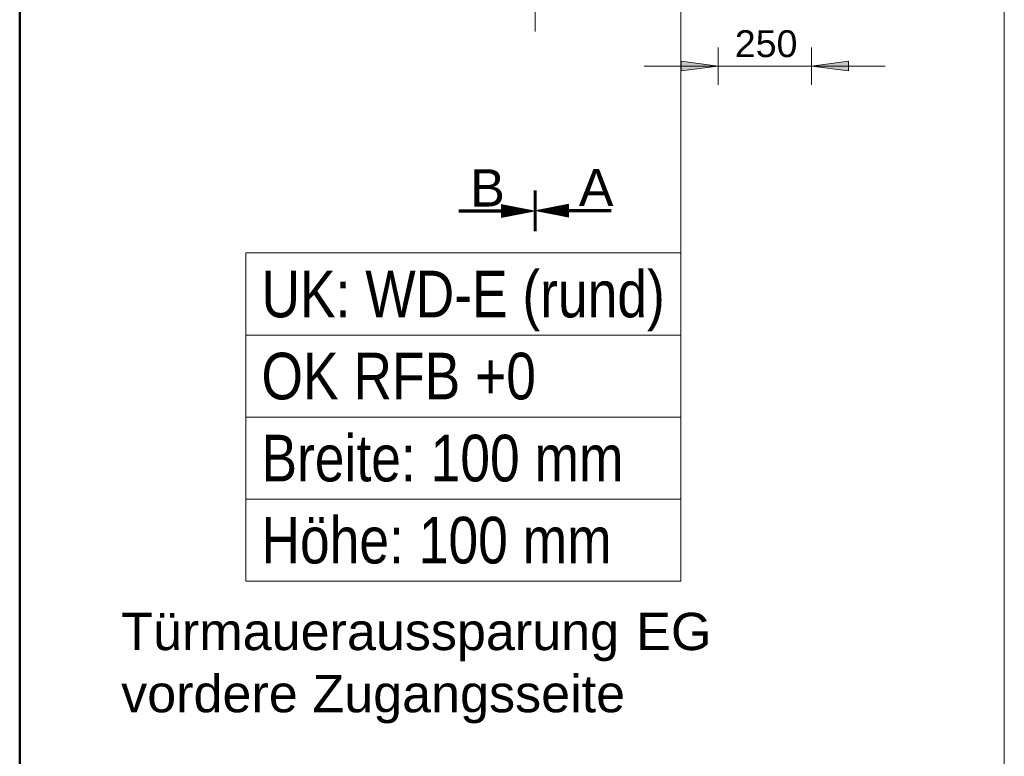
# Model space of a CAD drawing. Extents: x 244 to 994, y 7 to 427.
# Tile 8 of 35: x 429 to 482, y 216 to 256. Entities that reach past the tile are written whole.
import ezdxf
from ezdxf.lldxf.tags import DXFTag

# ---------------------------------------------------------------- set-up
doc = ezdxf.new("R2010")
doc.units = 0
doc.layers.get('0').update_dxf_attribs({"lineweight": 5})
doc.layers.add('7', color=6, linetype='ACAD_ISO10W100', lineweight=5, true_color=0xff00ff)
doc.layers.add('9_Bem', color=5, linetype='Continuous', lineweight=5, true_color=0x0000ff)
doc.layers.add('_3d_View_', color=7, linetype='Continuous')
doc.layers.add('E_DB_WD_DD_Beschriftung', color=7, linetype='Continuous', lineweight=9)
doc.layers.add('X_Geometrie', color=3, linetype='Continuous', lineweight=50, true_color=0x00ff00, plot=False)
doc.styles.get("Standard").update_dxf_attribs({"font": 'arial.ttf'})
tags = doc.linetypes.add('ACAD_ISO10W100', pattern=[18.5, 12, -3, 0.5, -3]).pattern_tags.tags
tags[10:11] = [DXFTag(74, 4), DXFTag(75, 0), DXFTag(340, '0'), DXFTag(46, 1.0), DXFTag(50, 0.0), DXFTag(44, 0.0), DXFTag(45, 0.0)]
tags[8:9] = [DXFTag(74, 4), DXFTag(75, 0), DXFTag(340, '0'), DXFTag(46, 1.0), DXFTag(50, 0.0), DXFTag(44, 0.0), DXFTag(45, 0.0)]
tags[6:7] = [DXFTag(74, 4), DXFTag(75, 0), DXFTag(340, '0'), DXFTag(46, 1.0), DXFTag(50, 0.0), DXFTag(44, 0.0), DXFTag(45, 0.0)]
tags[4:5] = [DXFTag(74, 4), DXFTag(75, 0), DXFTag(340, '0'), DXFTag(46, 1.0), DXFTag(50, 0.0), DXFTag(44, 0.0), DXFTag(45, 0.0)]

# ---------------------------------------------------------------- blocks, each defined once
blk = doc.blocks.new('Einzeiliger Text-A05LE02DBH', base_point=(458.86, 245.895))
at = {"color": 0, "lineweight": -2, "insert": (458.86, 247.895), "char_height": 2, "attachment_point": 1}
blk.add_mtext('{\\fArial;A}', dxfattribs=at)
blk = doc.blocks.new('MText-A05LE02NBH', base_point=(434.314, 218.754))
at = {"color": 0, "linetype": 'ByBlock', "lineweight": -2, "ltscale": 0.13, "char_height": 2, "attachment_point": 1}
for s, insert in [('{\\fArial Unicode MS;Türmaueraussparung}', (434.314, 224.088)), ('{\\fArial Unicode MS;EG}', (461.939, 224.088)), ('{\\fArial Unicode MS;vordere}', (434.314, 220.754)), ('{\\fArial Unicode MS;Zugangsseite}', (444.572, 220.754))]:
    blk.add_mtext(s, dxfattribs=dict(at, insert=insert))
blk = doc.blocks.new('Einzeiliger Text-A05LE02ZBH', base_point=(453.034, 245.876))
at = {"color": 0, "lineweight": -2, "insert": (453.034, 247.876), "char_height": 2, "attachment_point": 1}
blk.add_mtext('{\\fArial;B}', dxfattribs=at)
blk = doc.blocks.new('Polygon-A05LE03JBH', base_point=(297.311, 16.483))
at = {"color": 0, "linetype": 'ByBlock', "lineweight": -2, "ltscale": 0.5}
blk.add_line((428.872, 401.044), (428.872, 16.483), dxfattribs=at)
blk = doc.blocks.new('Blockreferenz-A05LE06ZBH', base_point=(432.234, 255.269))
at = {"layer": '7', "linetype": 'ACAD_ISO10W100', "lineweight": -2, "ltscale": 0.13}
for p, q in [((456.514, 287.435), (456.514, 320.931)), ((432.234, 287.435), (456.514, 287.435)), ((456.514, 255.269), (456.514, 287.435)), ((456.514, 287.435), (478.434, 287.435))]:
    blk.add_line(p, q, dxfattribs=at)
blk = doc.blocks.new('Bauteilbeschriftung-A05LE07XBH', base_point=(441.006, 225.784))
at = {"color": 0, "linetype": 'ByBlock', "lineweight": -2, "ltscale": 0.13}
blk.add_line((464.333, 243.384), (464.333, 256.435), dxfattribs=at)
at = {"color": 0, "lineweight": -2}
for p, q in [((441.006, 243.384), (464.333, 243.384)), ((441.006, 225.784), (441.006, 243.384)), ((464.333, 243.384), (464.333, 225.784)), ((464.333, 225.784), (441.006, 225.784))]:
    blk.add_line(p, q, dxfattribs=at)
at = {"color": 0, "lineweight": 18}
for p, q in [((441.006, 238.984), (464.333, 238.984)), ((441.006, 234.584), (464.333, 234.584)), ((441.006, 230.184), (464.333, 230.184))]:
    blk.add_line(p, q, dxfattribs=at)
at = {"color": 0, "linetype": 'ByBlock', "lineweight": -2, "ltscale": 0.13, "char_height": 2.5, "attachment_point": 1}
for s, insert in [('{\\fArial Narrow;UK: WD-E (rund)}', (441.839, 242.434)), ('{\\fArial Narrow;OK RFB +0}', (441.839, 238.034)), ('{\\fArial Narrow;Breite: 100 mm}', (441.839, 233.634)), ('{\\fArial Narrow;Höhe: 100 mm}', (441.839, 229.234))]:
    blk.add_mtext(s, dxfattribs=dict(at, insert=insert))
blk = doc.blocks.new('Maß-A05LE085BH', base_point=(462.367, 252.409))
at = {"color": 0, "linetype": 'ByBlock', "lineweight": -2, "ltscale": 0.13}
for p, q in [((466.333, 252.409), (466.333, 254.409)), ((471.334, 252.409), (471.334, 254.409)), ((464.35, 253.148), (464.35, 253.67)), ((464.35, 253.67), (466.333, 253.409)), ((471.334, 253.409), (473.317, 253.67)), ((473.317, 253.67), (473.317, 253.148)), ((462.367, 253.409), (475.3, 253.409)), ((466.333, 253.409), (464.35, 253.148)), ((473.317, 253.148), (471.334, 253.409))]:
    blk.add_line(p, q, dxfattribs=at)
for points in [[(466.333, 253.409), (464.35, 253.148), (464.35, 253.67)], [(471.334, 253.409), (473.317, 253.67), (473.317, 253.148)]]:
    blk.add_solid(points, dxfattribs=at)
at = {"color": 0, "linetype": 'ByBlock', "lineweight": -2, "ltscale": 0.13, "insert": (467.23, 255.329), "char_height": 1.44, "attachment_point": 1}
blk.add_mtext('{\\fArial;250}', dxfattribs=at)
blk = doc.blocks.new('3D-Ansicht-Rahmen-A05LE0B6BH', base_point=(258.943, 16.483))
at = {"color": 0, "linetype": 'ByBlock', "lineweight": -2, "ltscale": 0.13}
blk.add_line((481.682, 414.662), (481.682, 16.483), dxfattribs=at)

msp = doc.modelspace()

# ---------------------------------------------------------------- linework, layer by layer
at = {"ltscale": 0.13}
for p, q in [((456.458, 244.577), (456.458, 246.73)), ((456.458, 244.558), (456.458, 246.712)), ((456.476, 244.558), (456.476, 246.712)), ((456.477, 244.577), (456.477, 246.73)), ((456.495, 244.577), (456.495, 246.73)), ((456.495, 244.558), (456.495, 246.712)), ((456.514, 244.577), (456.514, 246.73)), ((456.514, 244.558), (456.514, 246.712)), ((456.532, 244.577), (456.532, 246.73)), ((456.532, 244.558), (456.532, 246.712)), ((456.551, 244.577), (456.551, 246.73)), ((456.551, 244.558), (456.551, 246.712)), ((456.569, 244.558), (456.569, 246.712)), ((456.57, 244.577), (456.57, 246.73)), ((452.425, 245.691), (456.177, 245.691)), ((452.425, 245.672), (456.271, 245.672)), ((452.425, 245.654), (456.364, 245.654)), ((452.425, 245.635), (456.458, 245.635)), ((452.425, 245.616), (456.364, 245.616)), ((452.425, 245.598), (456.271, 245.598)), ((452.425, 245.579), (456.177, 245.579)), ((454.716, 245.981), (454.716, 245.635)), ((454.716, 245.981), (456.458, 245.635)), ((454.716, 245.97), (454.774, 245.97)), ((454.716, 245.951), (454.868, 245.951)), ((454.716, 245.933), (454.961, 245.933)), ((454.716, 245.914), (455.055, 245.914)), ((454.716, 245.895), (455.148, 245.895)), ((454.716, 245.877), (455.242, 245.877)), ((454.716, 245.858), (455.336, 245.858)), ((454.716, 245.84), (455.429, 245.84)), ((454.716, 245.821), (455.523, 245.821)), ((454.716, 245.802), (455.616, 245.802)), ((454.716, 245.784), (455.71, 245.784)), ((454.716, 245.765), (455.803, 245.765)), ((454.716, 245.747), (455.897, 245.747)), ((454.716, 245.728), (455.99, 245.728)), ((454.716, 245.709), (456.084, 245.709)), ((454.716, 245.635), (454.716, 245.289)), ((454.716, 245.289), (456.458, 245.635)), ((458.312, 246), (456.57, 245.654)), ((460.602, 245.654), (456.57, 245.654)), ((458.312, 245.307), (456.57, 245.654)), ((460.602, 245.672), (456.663, 245.672)), ((460.602, 245.635), (456.663, 245.635)), ((460.602, 245.691), (456.757, 245.691)), ((460.602, 245.616), (456.757, 245.616)), ((460.602, 245.709), (456.85, 245.709)), ((460.602, 245.598), (456.85, 245.598)), ((458.312, 245.728), (456.944, 245.728)), ((458.312, 245.579), (456.944, 245.579)), ((458.312, 245.747), (457.037, 245.747)), ((458.312, 245.765), (457.131, 245.765)), ((458.312, 245.784), (457.224, 245.784)), ((458.312, 245.802), (457.318, 245.802)), ((458.312, 245.821), (457.411, 245.821)), ((458.312, 245.84), (457.505, 245.84)), ((458.312, 245.858), (457.599, 245.858)), ((458.312, 245.877), (457.692, 245.877)), ((458.312, 245.895), (457.786, 245.895)), ((458.312, 245.914), (457.879, 245.914)), ((458.312, 245.933), (457.973, 245.933)), ((458.312, 245.951), (458.066, 245.951)), ((458.312, 245.97), (458.16, 245.97)), ((458.312, 245.988), (458.253, 245.988)), ((458.312, 246), (458.312, 245.654)), ((458.312, 245.654), (458.312, 245.307)), ((454.716, 245.561), (456.084, 245.561)), ((454.716, 245.542), (455.99, 245.542)), ((454.716, 245.523), (455.897, 245.523)), ((454.716, 245.505), (455.803, 245.505)), ((454.716, 245.486), (455.71, 245.486)), ((454.716, 245.468), (455.616, 245.468)), ((454.716, 245.449), (455.523, 245.449)), ((454.716, 245.43), (455.429, 245.43)), ((454.716, 245.412), (455.336, 245.412)), ((454.716, 245.393), (455.242, 245.393)), ((454.716, 245.375), (455.148, 245.375)), ((454.716, 245.356), (455.055, 245.356)), ((454.716, 245.337), (454.961, 245.337)), ((454.716, 245.319), (454.868, 245.319)), ((454.716, 245.3), (454.774, 245.3)), ((458.312, 245.561), (457.037, 245.561)), ((458.312, 245.542), (457.131, 245.542)), ((458.312, 245.523), (457.224, 245.523)), ((458.312, 245.505), (457.318, 245.505)), ((458.312, 245.486), (457.411, 245.486)), ((458.312, 245.468), (457.505, 245.468)), ((458.312, 245.449), (457.599, 245.449)), ((458.312, 245.43), (457.692, 245.43)), ((458.312, 245.412), (457.786, 245.412)), ((458.312, 245.393), (457.879, 245.393)), ((458.312, 245.375), (457.973, 245.375)), ((458.312, 245.356), (458.066, 245.356)), ((458.312, 245.337), (458.16, 245.337)), ((458.312, 245.319), (458.253, 245.319))]:
    msp.add_line(p, q, dxfattribs=at)

# ---------------------------------------------------------------- block references
for name, p in [('Blockreferenz-A05LE06ZBH', (432.234, 255.269)), ('Einzeiliger Text-A05LE02ZBH', (453.034, 245.876)), ('Einzeiliger Text-A05LE02DBH', (458.86, 245.895)), ('MText-A05LE02NBH', (434.314, 218.754))]:
    msp.add_blockref(name, p, dxfattribs=at)
at = {"layer": '9_Bem', "color": 1, "ltscale": 0.13, "true_color": 0xff0000}
msp.add_blockref('Maß-A05LE085BH', (462.367, 252.409), dxfattribs=at)
at = {"layer": '_3d_View_', "color": 7, "linetype": 'Continuous', "lineweight": 13}
msp.add_blockref('3D-Ansicht-Rahmen-A05LE0B6BH', (258.943, 16.483), dxfattribs=at)
at = {"layer": 'E_DB_WD_DD_Beschriftung', "ltscale": 0.13}
msp.add_blockref('Bauteilbeschriftung-A05LE07XBH', (441.006, 225.784), dxfattribs=at)
at = {"layer": 'X_Geometrie', "ltscale": 0.5}
msp.add_blockref('Polygon-A05LE03JBH', (297.311, 16.483), dxfattribs=at)

doc.saveas('drawing.dxf')
